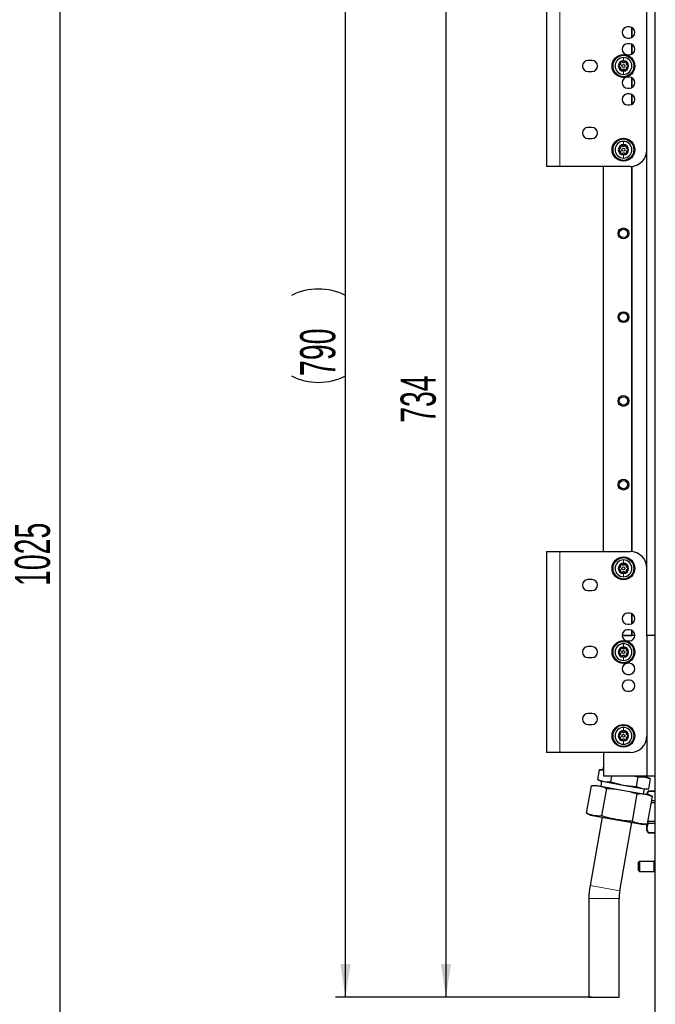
# Model space of a CAD drawing. Header units: millimetres. Extents: x 5 to 418, y 2 to 292.
# Tile 75 of 87: x 154 to 217, y 120 to 218. Entities that reach past the tile are written whole.
import ezdxf

# ---------------------------------------------------------------- set-up
doc = ezdxf.new("R2010")
doc.units = ezdxf.units.MM
doc.layers.add('SLD-0', color=7, linetype='Continuous')
doc.styles.add('SLDTEXTSTYLE0', font='TXT', dxfattribs={"width": 0.605})
doc.dimstyles.new('SLDDIMSTYLE0', dxfattribs={"dimtxt": 3.5, "dimasz": 3.302, "dimexe": 0, "dimexo": 0.0625, "dimgap": 0.875, "dimtad": 1, "dimdec": 0, "dimlfac": 6, "dimrnd": 1e-09, "dimzin": 12, "dimdsep": 46, "dimtxsty": 'SLDTEXTSTYLE0', "dimsah": 1, "dimcen": 0.09, "dimadec": 0, "dimazin": 3, "dimtfac": 1, "dimtofl": 0, "dimtmove": 0, "dimatfit": 3, "dimfxl": 1, "dimfrac": 2, "dimtolj": 1, "dimtzin": 12, "dimarcsym": 0})

# ---------------------------------------------------------------- blocks, each defined once
blk = doc.blocks.new('_D')
at = {"layer": 'SLD-0', "color": 7}
for p, q in [((147.348, 252.039), (159.015, 252.039)), ((158.015, 81.225), (158.015, 252.039)), ((131.17, 81.225), (159.015, 81.225))]:
    blk.add_line(p, q, dxfattribs=at)
for points in [[(158.015, 252.039), (157.507, 248.737), (158.523, 248.737)], [(158.015, 81.225), (158.523, 84.527), (157.507, 84.527)]]:
    blk.add_solid(points, dxfattribs=at)
at = {"layer": 'SLD-0', "color": 7, "insert": (153.503, 161.285), "char_height": 3.5, "attachment_point": 1, "rotation": 90, "style": 'SLDTEXTSTYLE0'}
blk.add_mtext('1025', dxfattribs=at)
blk = doc.blocks.new('_D_7')
at = {"layer": 'SLD-0', "color": 7}
for p, q in [((212.641, 242.705), (195.391, 242.705)), ((196.391, 242.705), (196.391, 120.355)), ((210.863, 120.355), (195.391, 120.355))]:
    blk.add_line(p, q, dxfattribs=at)
for points in [[(196.391, 242.705), (195.883, 239.403), (196.899, 239.403)], [(196.391, 120.355), (196.899, 123.657), (195.883, 123.657)]]:
    blk.add_solid(points, dxfattribs=at)
at = {"layer": 'SLD-0', "color": 7, "insert": (191.879, 177.52), "char_height": 3.5, "attachment_point": 1, "rotation": 90, "style": 'SLDTEXTSTYLE0'}
blk.add_mtext('734', dxfattribs=at)
blk = doc.blocks.new('_D_8')
at = {"layer": 'SLD-0', "color": 7}
for p, q in [((217.224, 252.039), (185.396, 252.039)), ((186.396, 120.355), (186.396, 252.039)), ((210.613, 120.355), (185.396, 120.355))]:
    blk.add_line(p, q, dxfattribs=at)
for centre, start, end in [((183.711, 184.836), 63.43495, 116.56505), ((183.711, 187.558), 243.43495, 296.56505)]:
    blk.add_arc(centre, 6.006, start, end, dxfattribs=at)
for points in [[(186.396, 252.039), (185.888, 248.737), (186.904, 248.737)], [(186.396, 120.355), (186.904, 123.657), (185.888, 123.657)]]:
    blk.add_solid(points, dxfattribs=at)
at = {"layer": 'SLD-0', "color": 7, "insert": (181.885, 182.187), "char_height": 3.5, "attachment_point": 1, "rotation": 90, "style": 'SLDTEXTSTYLE0'}
blk.add_mtext('790', dxfattribs=at)

msp = doc.modelspace()

# ---------------------------------------------------------------- linework, layer by layer
at = {"color": 7, "linetype": 'Continuous', "lineweight": 25}
for p, q in [((217.2238, 92.8721), (217.2238, 252.0387)), ((216.3905, 156.3721), (216.3905, 242.0387)), ((206.3905, 223.0387), (206.3905, 203.0387)), ((214.6405, 216.9221), (214.4738, 216.9221)), ((214.8938, 215.8839), (214.8938, 216.8602)), ((214.9238, 215.9007), (214.9238, 216.8435)), ((214.4738, 215.8221), (214.6405, 215.8221)), ((214.6405, 215.2554), (214.4738, 215.2554)), ((214.8938, 214.2172), (214.8938, 215.1936)), ((214.9238, 214.234), (214.9238, 215.1768)), ((214.4738, 214.1554), (214.6405, 214.1554)), ((210.9238, 213.5887), (210.5238, 213.5887)), ((210.5238, 212.4887), (210.9238, 212.4887)), ((214.6405, 211.9221), (214.4738, 211.9221)), ((214.8938, 210.8839), (214.8938, 211.8602)), ((214.9238, 210.9007), (214.9238, 211.8435)), ((214.4738, 210.8221), (214.6405, 210.8221)), ((214.6405, 210.2554), (214.4738, 210.2554)), ((214.8938, 209.2172), (214.8938, 210.1936)), ((214.9238, 209.234), (214.9238, 210.1768)), ((214.4738, 209.1554), (214.6405, 209.1554)), ((210.9238, 206.9221), (210.5238, 206.9221)), ((210.5238, 205.8221), (210.9238, 205.8221)), ((207.7238, 203.0387), (206.3905, 203.0387)), ((214.7238, 203.0387), (207.7238, 203.0387)), ((212.0572, 164.7054), (212.0572, 203.0387)), ((214.8938, 164.6967), (214.8938, 203.0474)), ((214.9238, 164.6934), (214.9238, 203.0508)), ((206.3905, 164.7054), (206.3905, 144.7054)), ((206.3905, 164.7054), (207.7238, 164.7054)), ((207.7238, 164.7054), (214.7238, 164.7054)), ((210.9238, 161.9221), (210.5238, 161.9221)), ((210.5238, 160.8221), (210.9238, 160.8221)), ((214.6405, 158.5887), (214.4738, 158.5887)), ((214.8938, 157.5506), (214.8938, 158.5269)), ((214.9238, 157.5673), (214.9238, 158.5101)), ((214.4738, 157.4887), (214.6405, 157.4887)), ((214.6405, 156.9221), (214.4738, 156.9221)), ((214.8938, 156.3721), (214.8938, 156.8602)), ((214.9238, 156.3721), (214.9238, 156.8435)), ((213.9238, 156.3721), (214.8938, 156.3721)), ((215.1905, 156.3721), (213.9238, 156.3721)), ((214.4738, 155.8221), (214.6405, 155.8221)), ((214.8938, 156.3721), (214.9238, 156.6221)), ((215.1905, 156.3721), (214.9238, 156.3721)), ((217.2238, 156.3721), (216.3905, 156.3721)), ((216.3905, 156.3721), (216.3905, 142.3721)), ((210.9238, 155.2554), (210.5238, 155.2554)), ((210.5238, 154.1554), (210.9238, 154.1554)), ((214.6405, 153.5887), (214.4738, 153.5887)), ((214.4738, 152.4887), (214.6405, 152.4887)), ((214.6405, 151.9221), (214.4738, 151.9221)), ((214.4738, 150.8221), (214.6405, 150.8221)), ((210.9238, 148.5887), (210.5238, 148.5887)), ((210.5238, 147.4887), (210.9238, 147.4887)), ((207.7238, 144.7054), (206.3905, 144.7054)), ((214.7238, 144.7054), (207.7238, 144.7054)), ((212.0572, 144.7054), (212.0572, 142.3721)), ((212.0572, 143.336), (211.9999, 143.0111)), ((211.6409, 142.9797), (211.4707, 142.0145)), ((211.9999, 143.0111), (211.6409, 142.9797)), ((211.9999, 143.0111), (212.0572, 143.001)), ((216.3905, 142.3721), (212.0572, 142.3721)), ((212.8528, 142.3721), (212.75, 141.7889)), ((215.204, 142.3721), (215.4788, 142.303)), ((215.4788, 142.303), (215.3086, 141.3378)), ((215.4788, 142.303), (216.1347, 142.2821)), ((215.6243, 142.3721), (216.1347, 142.2821)), ((216.1347, 142.2821), (216.4315, 142.2297)), ((217.2238, 142.3721), (216.3905, 142.3721)), ((216.4315, 142.2297), (216.4566, 142.3721)), ((216.7581, 142.0774), (216.4315, 142.2297)), ((210.3921, 138.6682), (210.8747, 141.4049)), ((211.3001, 141.4422), (210.8747, 141.4049)), ((211.3001, 141.4422), (211.652, 141.3801)), ((211.4707, 142.0145), (211.7973, 141.8622)), ((211.4707, 142.0145), (212.0942, 141.8099)), ((211.652, 141.3801), (213.9263, 140.9791)), ((211.8794, 141.8477), (211.7925, 141.3553)), ((211.7973, 141.8622), (212.0942, 141.8099)), ((211.9083, 138.4009), (212.3909, 141.1376)), ((212.0942, 141.8099), (212.75, 141.7889)), ((212.0942, 141.8099), (214.0131, 141.4715)), ((212.75, 141.7889), (214.0131, 141.4715)), ((214.0131, 141.4715), (215.3086, 141.3378)), ((214.0131, 141.4715), (215.9321, 141.1331)), ((215.3086, 141.3378), (215.9321, 141.1331)), ((215.9321, 141.1331), (216.5879, 141.1122)), ((215.9321, 141.1331), (216.2289, 141.0808)), ((216.2289, 141.0808), (216.5879, 141.1122)), ((216.5879, 141.1122), (216.7581, 142.0774)), ((213.9263, 140.9791), (216.2006, 140.5781)), ((214.9408, 137.8662), (215.4233, 140.6029)), ((216.06, 140.6029), (216.1469, 141.0953)), ((216.2006, 140.5781), (216.5524, 140.516)), ((216.5252, 140.8554), (216.3905, 140.6221)), ((216.3905, 140.5446), (216.3905, 140.6221)), ((216.457, 137.5988), (216.9395, 140.3355)), ((217.2238, 140.8554), (216.5252, 140.8554)), ((216.5252, 140.8534), (216.5252, 140.8554)), ((216.5252, 140.8534), (217.2238, 140.8534)), ((216.9395, 140.3355), (216.5524, 140.516)), ((216.835, 139.7427), (217.2238, 139.7427)), ((217.2238, 139.8995), (216.8626, 139.8995)), ((210.3921, 138.6682), (210.7792, 138.4877)), ((211.9281, 138.2851), (210.7271, 131.4736)), ((210.7792, 138.4877), (211.131, 138.4257)), ((211.131, 138.4257), (213.4054, 138.0247)), ((213.4054, 138.0247), (215.6797, 137.6236)), ((213.6815, 130.9526), (214.8826, 137.7642)), ((215.6797, 137.6236), (216.0315, 137.5616)), ((216.0315, 137.5616), (216.457, 137.5988)), ((216.3905, 137.201), (216.3905, 137.593)), ((216.3905, 136.9554), (216.3905, 137.201)), ((216.5124, 137.913), (216.5252, 137.8348)), ((217.2238, 137.8348), (216.5252, 137.8348)), ((216.5252, 137.678), (216.5252, 137.8348)), ((216.5252, 137.678), (217.2238, 137.678)), ((216.3905, 136.9554), (216.5252, 136.7221)), ((217.2238, 136.7241), (216.5252, 136.7241)), ((216.5252, 136.7221), (216.5252, 136.7241)), ((216.5252, 136.7221), (217.2238, 136.7221)), ((215.6405, 133.8721), (215.5572, 133.7887)), ((215.5572, 133.5596), (215.5572, 133.7887)), ((215.5572, 132.9554), (215.5572, 133.5596)), ((217.1072, 133.8721), (215.6405, 133.8721)), ((215.6405, 133.8721), (215.6405, 133.5971)), ((215.6405, 133.5971), (215.6405, 132.8721)), ((217.2098, 133.9358), (217.1072, 133.8851)), ((217.1072, 132.859), (217.1072, 133.8851)), ((217.2098, 132.8084), (217.2098, 133.9358)), ((217.2238, 133.8983), (217.2098, 133.8983)), ((215.5572, 132.9554), (215.6405, 132.8721)), ((215.6405, 132.8721), (217.1072, 132.8721)), ((217.1072, 132.859), (217.2098, 132.8084)), ((217.2098, 132.8459), (217.2238, 132.8459)), ((210.6131, 130.1712), (210.6131, 120.3554)), ((213.6131, 120.3554), (213.6131, 130.1712)), ((210.6131, 120.3554), (213.6131, 120.3554))]:
    msp.add_line(p, q, dxfattribs=at)
at = {"color": 7, "linetype": 'Continuous', "lineweight": 18}
for p, q in [((207.7238, 223.0387), (207.7238, 203.0387)), ((207.7238, 164.7054), (207.7238, 144.7054)), ((213.6815, 130.9526), (210.7271, 131.4736)), ((213.6131, 130.1712), (210.6131, 130.1712))]:
    msp.add_line(p, q, dxfattribs=at)
at = {"color": 7, "linetype": 'Continuous', "lineweight": 25}
for centre, radius in [((214.0572, 213.0387), 1.1333), ((214.0572, 213.0387), 0.1491), ((214.0572, 204.7054), 1.1333), ((214.0572, 204.7054), 0.1491), ((214.0572, 196.3721), 0.5417), ((214.0572, 196.3721), 0.4167), ((214.0572, 188.0387), 0.5417), ((214.0572, 188.0387), 0.4167), ((214.0572, 179.7054), 0.5417), ((214.0572, 179.7054), 0.4167), ((214.0572, 171.3721), 0.5417), ((214.0572, 171.3721), 0.4167), ((214.0572, 163.0387), 1.1333), ((214.0572, 163.0387), 0.1491), ((214.0572, 154.7054), 1.1333), ((214.0572, 154.7054), 0.1491), ((214.0572, 146.3721), 1.1333), ((214.0572, 146.3721), 0.1491)]:
    msp.add_circle(centre, radius, dxfattribs=at)
at = {"color": 7, "linetype": 'Continuous', "lineweight": 18}
for centre in [(214.0572, 213.0387), (214.0572, 204.7054), (214.0572, 163.0387), (214.0572, 154.7054), (214.0572, 146.3721)]:
    msp.add_circle(centre, 1.0333, dxfattribs=at)
at = {"color": 7, "linetype": 'Continuous', "lineweight": 25}
for centre, radius, start, end in [((214.4738, 216.3721), 0.55, 90, 270), ((214.6405, 216.3721), 0.55, 270, 90), ((214.4738, 214.7054), 0.55, 90, 270), ((214.6405, 214.7054), 0.55, 270, 90), ((214.0572, 213.0387), 0.8333, 90, 270), ((214.0572, 213.0387), 0.8333, 270, 90), ((210.5238, 213.0387), 0.55, 90, 270), ((210.9238, 213.0387), 0.55, 270, 90), ((214.0572, 213.0387), 0.5133, 90, 270), ((214.0572, 213.0387), 0.4667, 120, 180), ((214.0572, 213.0387), 0.4667, 180, 240), ((214.0572, 213.0387), 0.4667, 60, 120), ((214.0572, 213.0387), 0.5133, 270, 90), ((214.0572, 213.0387), 0.4667, 360, 60), ((214.0572, 213.0387), 0.4667, 300, 360), ((214.0572, 213.0387), 0.4667, 240, 300), ((214.4738, 211.3721), 0.55, 90, 270), ((214.6405, 211.3721), 0.55, 270, 90), ((214.4738, 209.7054), 0.55, 90, 270), ((214.6405, 209.7054), 0.55, 270, 90), ((210.5238, 206.3721), 0.55, 90, 270), ((210.9238, 206.3721), 0.55, 270, 90), ((214.0572, 204.7054), 0.8333, 90, 270), ((214.0572, 204.7054), 0.5133, 90, 270), ((214.0572, 204.7054), 0.4667, 120, 180), ((214.0572, 204.7054), 0.4667, 60, 120), ((214.0572, 204.7054), 0.8333, 270, 90), ((214.0572, 204.7054), 0.5133, 270, 90), ((214.0572, 204.7054), 0.4667, 360, 60), ((214.0572, 204.7054), 0.4667, 180, 240), ((214.0572, 204.7054), 0.4667, 240, 300), ((214.0572, 204.7054), 0.4667, 300, 360), ((214.7238, 204.7054), 1.6667, 270, 0), ((214.7238, 163.0387), 1.6667, 360, 90), ((214.0572, 163.0387), 0.8333, 90, 270), ((214.0572, 163.0387), 0.8333, 270, 90), ((214.0572, 163.0387), 0.5133, 90, 270), ((214.0572, 163.0387), 0.4667, 120, 180), ((214.0572, 163.0387), 0.4667, 180, 240), ((214.0572, 163.0387), 0.4667, 60, 120), ((214.0572, 163.0387), 0.5133, 270, 90), ((214.0572, 163.0387), 0.4667, 360, 60), ((214.0572, 163.0387), 0.4667, 300, 360), ((210.5238, 161.3721), 0.55, 90, 270), ((210.9238, 161.3721), 0.55, 270, 90), ((214.0572, 163.0387), 0.4667, 240, 300), ((214.4738, 158.0387), 0.55, 90, 270), ((214.6405, 158.0387), 0.55, 270, 90), ((214.4738, 156.3721), 0.55, 90, 270), ((214.6405, 156.3721), 0.55, 270, 90), ((210.5238, 154.7054), 0.55, 90, 270), ((210.9238, 154.7054), 0.55, 270, 90), ((214.0572, 154.7054), 0.8333, 90, 270), ((214.0572, 154.7054), 0.5133, 90, 270), ((214.0572, 154.7054), 0.4667, 120, 180), ((214.0572, 154.7054), 0.4667, 60, 120), ((214.0572, 154.7054), 0.8333, 270, 90), ((214.0572, 154.7054), 0.5133, 270, 90), ((214.0572, 154.7054), 0.4667, 360, 60), ((214.0572, 154.7054), 0.4667, 180, 240), ((214.0572, 154.7054), 0.4667, 240, 300), ((214.0572, 154.7054), 0.4667, 300, 360), ((214.4738, 153.0387), 0.55, 90, 270), ((214.6405, 153.0387), 0.55, 270, 90), ((214.4738, 151.3721), 0.55, 90, 270), ((214.6405, 151.3721), 0.55, 270, 90), ((210.5238, 148.0387), 0.55, 90, 270), ((210.9238, 148.0387), 0.55, 270, 90), ((214.0572, 146.3721), 0.8333, 90, 270), ((214.0572, 146.3721), 0.8333, 270, 90), ((214.0572, 146.3721), 0.5133, 90, 270), ((214.0572, 146.3721), 0.4667, 120, 180), ((214.0572, 146.3721), 0.4667, 180, 240), ((214.0572, 146.3721), 0.4667, 60, 120), ((214.0572, 146.3721), 0.5133, 270, 90), ((214.0572, 146.3721), 0.4667, 360, 60), ((214.0572, 146.3721), 0.4667, 300, 360), ((214.7238, 146.3721), 1.6667, 270, 360), ((214.0572, 146.3721), 0.4667, 240, 300), ((218.1131, 130.1712), 7.5, 170, 180), ((218.1131, 130.1712), 4.5, 170, 180)]:
    msp.add_arc(centre, radius, start, end, dxfattribs=at)
at = {"color": 7, "linetype": 'Continuous', "lineweight": 18}
for points in [[(214.0572, 213.8721), (214.0572, 213.829), (214.0572, 213.7428), (214.0572, 213.6157), (214.0572, 213.5521)], [(214.0572, 212.2054), (214.0572, 212.2485), (214.0572, 212.3346), (214.0572, 212.4618), (214.0572, 212.5254)], [(214.0572, 205.5387), (214.0572, 205.4957), (214.0572, 205.4095), (214.0572, 205.2823), (214.0572, 205.2187)], [(214.0572, 203.8721), (214.0572, 203.9151), (214.0572, 204.0013), (214.0572, 204.1285), (214.0572, 204.1921)], [(214.0572, 163.8721), (214.0572, 163.829), (214.0572, 163.7428), (214.0572, 163.6157), (214.0572, 163.5521)], [(214.0572, 162.2054), (214.0572, 162.2485), (214.0572, 162.3346), (214.0572, 162.4618), (214.0572, 162.5254)], [(214.0572, 155.5387), (214.0572, 155.4957), (214.0572, 155.4095), (214.0572, 155.2823), (214.0572, 155.2187)], [(214.0572, 153.8721), (214.0572, 153.9151), (214.0572, 154.0013), (214.0572, 154.1285), (214.0572, 154.1921)], [(214.0572, 147.2054), (214.0572, 147.1623), (214.0572, 147.0762), (214.0572, 146.949), (214.0572, 146.8854)], [(214.0572, 145.5387), (214.0572, 145.5818), (214.0572, 145.668), (214.0572, 145.7951), (214.0572, 145.8587)]]:
    msp.add_open_spline(points, degree=3, dxfattribs=at)
at = {"color": 7, "linetype": 'Continuous', "lineweight": 25}
for points, knots in [([(213.6623, 213.1295), (213.653, 213.1264), (213.6343, 213.1202), (213.6109, 213.0995), (213.5939, 213.0716), (213.5916, 213.0497), (213.5905, 213.0387)], [0, 0, 0, 0, 0.24985308, 0.49990135, 0.75011449, 1, 1, 1, 1]), ([(213.5905, 213.0387), (213.5916, 213.0278), (213.5939, 213.0059), (213.6109, 212.978), (213.6343, 212.9573), (213.6529, 212.951), (213.6623, 212.9479)], [0, 0, 0, 0, 0.2499898, 0.4996108, 0.7491272, 1, 1, 1, 1]), ([(213.6623, 213.1295), (213.6823, 213.1365), (213.7124, 213.147), (213.7461, 213.1777), (213.7671, 213.2059), (213.7811, 213.2382), (213.791, 213.283), (213.7851, 213.3144), (213.7811, 213.3353)], [0, 0, 0, 0, 0.2492203, 0.374358, 0.498948, 0.6240206, 0.749768, 1, 1, 1, 1]), ([(213.7811, 212.7422), (213.785, 212.763), (213.791, 212.7943), (213.7813, 212.8389), (213.7674, 212.8711), (213.7464, 212.8994), (213.7126, 212.9304), (213.6824, 212.9409), (213.6623, 212.9479)], [0, 0, 0, 0, 0.2492191, 0.3743567, 0.4989469, 0.6240198, 0.7497675, 1, 1, 1, 1]), ([(213.8238, 213.4429), (213.8149, 213.4364), (213.7971, 213.4235), (213.7815, 213.3949), (213.7752, 213.3643), (213.7791, 213.345), (213.7811, 213.3353)], [0, 0, 0, 0, 0.249858, 0.4994668, 0.7490113, 1, 1, 1, 1]), ([(213.7811, 212.7422), (213.7791, 212.7326), (213.7752, 212.7133), (213.7814, 212.6826), (213.7971, 212.6539), (213.8149, 212.641), (213.8238, 212.6346)], [0, 0, 0, 0, 0.249816, 0.4999076, 0.7501199, 1, 1, 1, 1]), ([(213.9384, 213.4261), (213.931, 213.4326), (213.9163, 213.4457), (213.8866, 213.4556), (213.854, 213.4564), (213.8339, 213.4474), (213.8238, 213.4429)], [0, 0, 0, 0, 0.249806, 0.5000545, 0.7503094, 1, 1, 1, 1]), ([(213.8238, 212.6346), (213.8339, 212.6301), (213.854, 212.6211), (213.8866, 212.6219), (213.9163, 212.6318), (213.931, 212.6448), (213.9384, 212.6514)], [0, 0, 0, 0, 0.250032, 0.4996317, 0.7492275, 1, 1, 1, 1]), ([(213.9384, 213.4261), (213.9544, 213.4123), (213.9785, 213.3915), (214.022, 213.3776), (214.0569, 213.3735), (214.0919, 213.3775), (214.1356, 213.3913), (214.1598, 213.4122), (214.176, 213.4261)], [0, 0, 0, 0, 0.2491937, 0.3743301, 0.4989253, 0.6240038, 0.7497569, 1, 1, 1, 1]), ([(214.176, 212.6514), (214.1599, 212.6652), (214.1358, 212.686), (214.0923, 212.6998), (214.0574, 212.7039), (214.0225, 212.6999), (213.9787, 212.6861), (213.9545, 212.6653), (213.9384, 212.6514)], [0, 0, 0, 0, 0.2491937, 0.3743301, 0.4989253, 0.6240038, 0.7497569, 1, 1, 1, 1]), ([(214.2905, 213.4429), (214.2805, 213.4474), (214.2604, 213.4564), (214.2277, 213.4556), (214.1981, 213.4457), (214.1833, 213.4326), (214.176, 213.4261)], [0, 0, 0, 0, 0.250032, 0.4996317, 0.7492275, 1, 1, 1, 1]), ([(214.176, 212.6514), (214.1833, 212.6448), (214.198, 212.6318), (214.2277, 212.6219), (214.2604, 212.6211), (214.2805, 212.6301), (214.2905, 212.6346)], [0, 0, 0, 0, 0.24980599, 0.50005449, 0.75030941, 1, 1, 1, 1]), ([(214.3333, 213.3353), (214.3352, 213.3449), (214.3392, 213.3642), (214.3329, 213.3948), (214.3172, 213.4235), (214.2994, 213.4364), (214.2905, 213.4429)], [0, 0, 0, 0, 0.249816, 0.4999076, 0.7501199, 1, 1, 1, 1]), ([(214.2905, 212.6346), (214.2994, 212.641), (214.3172, 212.6539), (214.3329, 212.6826), (214.3392, 212.7132), (214.3352, 212.7325), (214.3333, 212.7422)], [0, 0, 0, 0, 0.249858, 0.4994668, 0.7490113, 1, 1, 1, 1]), ([(214.3333, 213.3353), (214.3293, 213.3145), (214.3233, 213.2832), (214.3331, 213.2386), (214.347, 213.2064), (214.3679, 213.1781), (214.4018, 213.1471), (214.4319, 213.1366), (214.452, 213.1295)], [0, 0, 0, 0, 0.24921908, 0.37435669, 0.49894691, 0.62401981, 0.74976746, 1, 1, 1, 1]), ([(214.452, 212.9479), (214.432, 212.9409), (214.402, 212.9305), (214.3682, 212.8997), (214.3472, 212.8716), (214.3332, 212.8393), (214.3233, 212.7945), (214.3293, 212.7631), (214.3333, 212.7422)], [0, 0, 0, 0, 0.2492203, 0.374358, 0.498948, 0.6240206, 0.749768, 1, 1, 1, 1]), ([(214.5238, 213.0387), (214.5227, 213.0497), (214.5204, 213.0715), (214.5035, 213.0994), (214.4801, 213.1202), (214.4614, 213.1264), (214.452, 213.1295)], [0, 0, 0, 0, 0.2499898, 0.4996108, 0.7491272, 1, 1, 1, 1]), ([(214.452, 212.9479), (214.4614, 212.951), (214.48, 212.9572), (214.5034, 212.978), (214.5204, 213.0059), (214.5227, 213.0278), (214.5238, 213.0387)], [0, 0, 0, 0, 0.24985308, 0.49990135, 0.75011449, 1, 1, 1, 1]), ([(213.6623, 204.7962), (213.6823, 204.8032), (213.7124, 204.8137), (213.7461, 204.8444), (213.7671, 204.8726), (213.7811, 204.9048), (213.791, 204.9496), (213.7851, 204.9811), (213.7811, 205.002)], [0, 0, 0, 0, 0.2492203, 0.374358, 0.498948, 0.6240206, 0.749768, 1, 1, 1, 1]), ([(213.8238, 205.1095), (213.8149, 205.1031), (213.7971, 205.0902), (213.7815, 205.0616), (213.7752, 205.0309), (213.7791, 205.0116), (213.7811, 205.002)], [0, 0, 0, 0, 0.249858, 0.4994668, 0.7490113, 1, 1, 1, 1]), ([(213.9384, 205.0928), (213.931, 205.0993), (213.9163, 205.1123), (213.8866, 205.1223), (213.854, 205.123), (213.8339, 205.114), (213.8238, 205.1095)], [0, 0, 0, 0, 0.24980599, 0.50005449, 0.75030941, 1, 1, 1, 1]), ([(213.9384, 205.0928), (213.9544, 205.0789), (213.9785, 205.0581), (214.022, 205.0443), (214.0569, 205.0402), (214.0919, 205.0442), (214.1356, 205.058), (214.1598, 205.0789), (214.176, 205.0928)], [0, 0, 0, 0, 0.24919366, 0.3743301, 0.49892526, 0.62400376, 0.74975694, 1, 1, 1, 1]), ([(214.2905, 205.1095), (214.2805, 205.114), (214.2604, 205.123), (214.2277, 205.1223), (214.1981, 205.1124), (214.1833, 205.0993), (214.176, 205.0928)], [0, 0, 0, 0, 0.250032, 0.4996317, 0.7492275, 1, 1, 1, 1]), ([(214.3333, 205.002), (214.3352, 205.0116), (214.3392, 205.0308), (214.3329, 205.0615), (214.3172, 205.0902), (214.2994, 205.1031), (214.2905, 205.1095)], [0, 0, 0, 0, 0.249816, 0.4999076, 0.7501199, 1, 1, 1, 1]), ([(214.3333, 205.002), (214.3293, 204.9811), (214.3233, 204.9499), (214.3331, 204.9053), (214.347, 204.873), (214.3679, 204.8448), (214.4018, 204.8138), (214.4319, 204.8032), (214.452, 204.7962)], [0, 0, 0, 0, 0.24921908, 0.37435669, 0.49894691, 0.62401981, 0.74976746, 1, 1, 1, 1]), ([(213.6623, 204.7962), (213.653, 204.7931), (213.6343, 204.7869), (213.6109, 204.7662), (213.5939, 204.7382), (213.5916, 204.7163), (213.5905, 204.7054)], [0, 0, 0, 0, 0.24985308, 0.49990135, 0.75011449, 1, 1, 1, 1]), ([(213.5905, 204.7054), (213.5916, 204.6945), (213.5939, 204.6726), (213.6109, 204.6447), (213.6343, 204.6239), (213.6529, 204.6177), (213.6623, 204.6146)], [0, 0, 0, 0, 0.2499898, 0.4996108, 0.7491272, 1, 1, 1, 1]), ([(213.7811, 204.4088), (213.785, 204.4297), (213.791, 204.4609), (213.7813, 204.5055), (213.7674, 204.5378), (213.7464, 204.566), (213.7126, 204.597), (213.6824, 204.6076), (213.6623, 204.6146)], [0, 0, 0, 0, 0.2492191, 0.3743567, 0.4989469, 0.6240198, 0.7497675, 1, 1, 1, 1]), ([(213.7811, 204.4088), (213.7791, 204.3992), (213.7752, 204.38), (213.7814, 204.3493), (213.7971, 204.3206), (213.8149, 204.3077), (213.8238, 204.3013)], [0, 0, 0, 0, 0.249816, 0.4999076, 0.7501199, 1, 1, 1, 1]), ([(213.8238, 204.3013), (213.8339, 204.2968), (213.854, 204.2878), (213.8866, 204.2885), (213.9163, 204.2984), (213.931, 204.3115), (213.9384, 204.318)], [0, 0, 0, 0, 0.250032, 0.4996317, 0.7492275, 1, 1, 1, 1]), ([(214.176, 204.318), (214.1599, 204.3319), (214.1358, 204.3527), (214.0923, 204.3665), (214.0574, 204.3706), (214.0225, 204.3666), (213.9787, 204.3528), (213.9545, 204.3319), (213.9384, 204.318)], [0, 0, 0, 0, 0.2491937, 0.3743301, 0.4989253, 0.6240038, 0.7497569, 1, 1, 1, 1]), ([(214.176, 204.318), (214.1833, 204.3115), (214.198, 204.2985), (214.2277, 204.2885), (214.2604, 204.2878), (214.2805, 204.2968), (214.2905, 204.3013)], [0, 0, 0, 0, 0.24980599, 0.50005449, 0.75030941, 1, 1, 1, 1]), ([(214.2905, 204.3013), (214.2994, 204.3077), (214.3172, 204.3206), (214.3329, 204.3492), (214.3392, 204.3799), (214.3352, 204.3992), (214.3333, 204.4088)], [0, 0, 0, 0, 0.249858, 0.4994668, 0.7490113, 1, 1, 1, 1]), ([(214.452, 204.6146), (214.432, 204.6076), (214.402, 204.5971), (214.3682, 204.5664), (214.3472, 204.5382), (214.3332, 204.506), (214.3233, 204.4612), (214.3293, 204.4297), (214.3333, 204.4088)], [0, 0, 0, 0, 0.2492203, 0.374358, 0.498948, 0.6240206, 0.749768, 1, 1, 1, 1]), ([(214.5238, 204.7054), (214.5227, 204.7163), (214.5204, 204.7382), (214.5035, 204.7661), (214.4801, 204.7869), (214.4614, 204.7931), (214.452, 204.7962)], [0, 0, 0, 0, 0.2499898, 0.4996108, 0.7491272, 1, 1, 1, 1]), ([(214.452, 204.6146), (214.4614, 204.6177), (214.48, 204.6239), (214.5034, 204.6446), (214.5204, 204.6726), (214.5227, 204.6945), (214.5238, 204.7054)], [0, 0, 0, 0, 0.24985308, 0.49990135, 0.75011449, 1, 1, 1, 1]), ([(213.6623, 163.1295), (213.653, 163.1264), (213.6343, 163.1202), (213.6109, 163.0995), (213.5939, 163.0716), (213.5916, 163.0497), (213.5905, 163.0387)], [0, 0, 0, 0, 0.2498531, 0.4999013, 0.7501145, 1, 1, 1, 1]), ([(213.5905, 163.0387), (213.5916, 163.0278), (213.5939, 163.0059), (213.6109, 162.978), (213.6343, 162.9573), (213.6529, 162.951), (213.6623, 162.9479)], [0, 0, 0, 0, 0.24998976, 0.49961083, 0.7491272, 1, 1, 1, 1]), ([(213.6623, 163.1295), (213.6823, 163.1365), (213.7124, 163.147), (213.7461, 163.1777), (213.7671, 163.2059), (213.7811, 163.2382), (213.791, 163.283), (213.7851, 163.3144), (213.7811, 163.3353)], [0, 0, 0, 0, 0.2492203, 0.374358, 0.498948, 0.6240206, 0.749768, 1, 1, 1, 1]), ([(213.7811, 162.7422), (213.785, 162.763), (213.791, 162.7943), (213.7813, 162.8389), (213.7674, 162.8711), (213.7464, 162.8994), (213.7126, 162.9304), (213.6824, 162.9409), (213.6623, 162.9479)], [0, 0, 0, 0, 0.2492191, 0.3743567, 0.4989469, 0.6240198, 0.7497675, 1, 1, 1, 1]), ([(213.8238, 163.4429), (213.8149, 163.4364), (213.7971, 163.4235), (213.7815, 163.3949), (213.7752, 163.3643), (213.7791, 163.345), (213.7811, 163.3353)], [0, 0, 0, 0, 0.249858, 0.4994668, 0.7490113, 1, 1, 1, 1]), ([(213.7811, 162.7422), (213.7791, 162.7326), (213.7752, 162.7133), (213.7814, 162.6826), (213.7971, 162.6539), (213.8149, 162.641), (213.8238, 162.6346)], [0, 0, 0, 0, 0.249816, 0.4999076, 0.7501199, 1, 1, 1, 1]), ([(213.9384, 163.4261), (213.931, 163.4326), (213.9163, 163.4457), (213.8866, 163.4556), (213.854, 163.4564), (213.8339, 163.4474), (213.8238, 163.4429)], [0, 0, 0, 0, 0.249806, 0.5000545, 0.7503094, 1, 1, 1, 1]), ([(213.9384, 163.4261), (213.9544, 163.4123), (213.9785, 163.3915), (214.022, 163.3776), (214.0569, 163.3735), (214.0919, 163.3775), (214.1356, 163.3913), (214.1598, 163.4122), (214.176, 163.4261)], [0, 0, 0, 0, 0.2491937, 0.3743301, 0.4989253, 0.6240038, 0.7497569, 1, 1, 1, 1]), ([(214.176, 162.6514), (214.1599, 162.6652), (214.1358, 162.686), (214.0923, 162.6998), (214.0574, 162.7039), (214.0225, 162.6999), (213.9787, 162.6861), (213.9545, 162.6653), (213.9384, 162.6514)], [0, 0, 0, 0, 0.2491937, 0.3743301, 0.4989253, 0.6240038, 0.7497569, 1, 1, 1, 1]), ([(214.2905, 163.4429), (214.2805, 163.4474), (214.2604, 163.4564), (214.2277, 163.4556), (214.1981, 163.4457), (214.1833, 163.4326), (214.176, 163.4261)], [0, 0, 0, 0, 0.250032, 0.4996317, 0.7492275, 1, 1, 1, 1]), ([(214.3333, 163.3353), (214.3352, 163.3449), (214.3392, 163.3642), (214.3329, 163.3948), (214.3172, 163.4235), (214.2994, 163.4364), (214.2905, 163.4429)], [0, 0, 0, 0, 0.249816, 0.4999076, 0.7501199, 1, 1, 1, 1]), ([(214.2905, 162.6346), (214.2994, 162.641), (214.3172, 162.6539), (214.3329, 162.6826), (214.3392, 162.7132), (214.3352, 162.7325), (214.3333, 162.7422)], [0, 0, 0, 0, 0.249858, 0.4994668, 0.7490113, 1, 1, 1, 1]), ([(214.3333, 163.3353), (214.3293, 163.3145), (214.3233, 163.2832), (214.3331, 163.2386), (214.347, 163.2064), (214.3679, 163.1781), (214.4018, 163.1471), (214.4319, 163.1366), (214.452, 163.1295)], [0, 0, 0, 0, 0.2492191, 0.3743567, 0.4989469, 0.6240198, 0.7497675, 1, 1, 1, 1]), ([(214.452, 162.9479), (214.432, 162.9409), (214.402, 162.9305), (214.3682, 162.8997), (214.3472, 162.8716), (214.3332, 162.8393), (214.3233, 162.7945), (214.3293, 162.7631), (214.3333, 162.7422)], [0, 0, 0, 0, 0.2492203, 0.374358, 0.498948, 0.6240206, 0.749768, 1, 1, 1, 1]), ([(214.5238, 163.0387), (214.5227, 163.0497), (214.5204, 163.0715), (214.5035, 163.0994), (214.4801, 163.1202), (214.4614, 163.1264), (214.452, 163.1295)], [0, 0, 0, 0, 0.2499898, 0.4996108, 0.7491272, 1, 1, 1, 1]), ([(214.452, 162.9479), (214.4614, 162.951), (214.48, 162.9572), (214.5034, 162.978), (214.5204, 163.0059), (214.5227, 163.0278), (214.5238, 163.0387)], [0, 0, 0, 0, 0.24985308, 0.49990135, 0.75011449, 1, 1, 1, 1]), ([(213.8238, 162.6346), (213.8339, 162.6301), (213.854, 162.6211), (213.8866, 162.6219), (213.9163, 162.6318), (213.931, 162.6448), (213.9384, 162.6514)], [0, 0, 0, 0, 0.25003202, 0.49963172, 0.74922753, 1, 1, 1, 1]), ([(214.176, 162.6514), (214.1833, 162.6448), (214.198, 162.6318), (214.2277, 162.6219), (214.2604, 162.6211), (214.2805, 162.6301), (214.2905, 162.6346)], [0, 0, 0, 0, 0.24980599, 0.50005449, 0.75030941, 1, 1, 1, 1]), ([(213.6623, 154.7962), (213.6823, 154.8032), (213.7124, 154.8137), (213.7461, 154.8444), (213.7671, 154.8726), (213.7811, 154.9048), (213.791, 154.9496), (213.7851, 154.9811), (213.7811, 155.002)], [0, 0, 0, 0, 0.2492203, 0.374358, 0.498948, 0.6240206, 0.749768, 1, 1, 1, 1]), ([(213.8238, 155.1095), (213.8149, 155.1031), (213.7971, 155.0902), (213.7815, 155.0616), (213.7752, 155.0309), (213.7791, 155.0116), (213.7811, 155.002)], [0, 0, 0, 0, 0.249858, 0.4994668, 0.7490113, 1, 1, 1, 1]), ([(213.9384, 155.0928), (213.931, 155.0993), (213.9163, 155.1123), (213.8866, 155.1223), (213.854, 155.123), (213.8339, 155.114), (213.8238, 155.1095)], [0, 0, 0, 0, 0.249806, 0.5000545, 0.7503094, 1, 1, 1, 1]), ([(213.9384, 155.0928), (213.9544, 155.0789), (213.9785, 155.0581), (214.022, 155.0443), (214.0569, 155.0402), (214.0919, 155.0442), (214.1356, 155.058), (214.1598, 155.0789), (214.176, 155.0928)], [0, 0, 0, 0, 0.2491937, 0.3743301, 0.4989253, 0.6240038, 0.7497569, 1, 1, 1, 1]), ([(214.2905, 155.1095), (214.2805, 155.114), (214.2604, 155.123), (214.2277, 155.1223), (214.1981, 155.1124), (214.1833, 155.0993), (214.176, 155.0928)], [0, 0, 0, 0, 0.250032, 0.4996317, 0.7492275, 1, 1, 1, 1]), ([(214.3333, 155.002), (214.3352, 155.0116), (214.3392, 155.0308), (214.3329, 155.0615), (214.3172, 155.0902), (214.2994, 155.1031), (214.2905, 155.1095)], [0, 0, 0, 0, 0.249816, 0.4999076, 0.7501199, 1, 1, 1, 1]), ([(214.3333, 155.002), (214.3293, 154.9811), (214.3233, 154.9499), (214.3331, 154.9053), (214.347, 154.873), (214.3679, 154.8448), (214.4018, 154.8138), (214.4319, 154.8032), (214.452, 154.7962)], [0, 0, 0, 0, 0.2492191, 0.3743567, 0.4989469, 0.6240198, 0.7497675, 1, 1, 1, 1]), ([(213.6623, 154.7962), (213.653, 154.7931), (213.6343, 154.7869), (213.6109, 154.7662), (213.5939, 154.7382), (213.5916, 154.7163), (213.5905, 154.7054)], [0, 0, 0, 0, 0.2498531, 0.4999013, 0.7501145, 1, 1, 1, 1]), ([(213.5905, 154.7054), (213.5916, 154.6945), (213.5939, 154.6726), (213.6109, 154.6447), (213.6343, 154.6239), (213.6529, 154.6177), (213.6623, 154.6146)], [0, 0, 0, 0, 0.2499898, 0.4996108, 0.7491272, 1, 1, 1, 1]), ([(213.7811, 154.4088), (213.785, 154.4297), (213.791, 154.4609), (213.7813, 154.5055), (213.7674, 154.5378), (213.7464, 154.566), (213.7126, 154.597), (213.6824, 154.6076), (213.6623, 154.6146)], [0, 0, 0, 0, 0.2492191, 0.3743567, 0.4989469, 0.6240198, 0.7497675, 1, 1, 1, 1]), ([(213.7811, 154.4088), (213.7791, 154.3992), (213.7752, 154.38), (213.7814, 154.3493), (213.7971, 154.3206), (213.8149, 154.3077), (213.8238, 154.3013)], [0, 0, 0, 0, 0.249816, 0.49990758, 0.75011993, 1, 1, 1, 1]), ([(213.8238, 154.3013), (213.8339, 154.2968), (213.854, 154.2878), (213.8866, 154.2885), (213.9163, 154.2984), (213.931, 154.3115), (213.9384, 154.318)], [0, 0, 0, 0, 0.25003202, 0.49963172, 0.74922753, 1, 1, 1, 1]), ([(214.176, 154.318), (214.1599, 154.3319), (214.1358, 154.3527), (214.0923, 154.3665), (214.0574, 154.3706), (214.0225, 154.3666), (213.9787, 154.3528), (213.9545, 154.3319), (213.9384, 154.318)], [0, 0, 0, 0, 0.2491937, 0.3743301, 0.4989253, 0.6240038, 0.7497569, 1, 1, 1, 1]), ([(214.176, 154.318), (214.1833, 154.3115), (214.198, 154.2985), (214.2277, 154.2885), (214.2604, 154.2878), (214.2805, 154.2968), (214.2905, 154.3013)], [0, 0, 0, 0, 0.24980599, 0.50005449, 0.75030941, 1, 1, 1, 1]), ([(214.2905, 154.3013), (214.2994, 154.3077), (214.3172, 154.3206), (214.3329, 154.3492), (214.3392, 154.3799), (214.3352, 154.3992), (214.3333, 154.4088)], [0, 0, 0, 0, 0.249858, 0.4994668, 0.7490113, 1, 1, 1, 1]), ([(214.452, 154.6146), (214.432, 154.6076), (214.402, 154.5971), (214.3682, 154.5664), (214.3472, 154.5382), (214.3332, 154.506), (214.3233, 154.4612), (214.3293, 154.4297), (214.3333, 154.4088)], [0, 0, 0, 0, 0.2492203, 0.374358, 0.498948, 0.6240206, 0.749768, 1, 1, 1, 1]), ([(214.5238, 154.7054), (214.5227, 154.7163), (214.5204, 154.7382), (214.5035, 154.7661), (214.4801, 154.7869), (214.4614, 154.7931), (214.452, 154.7962)], [0, 0, 0, 0, 0.2499898, 0.4996108, 0.7491272, 1, 1, 1, 1]), ([(214.452, 154.6146), (214.4614, 154.6177), (214.48, 154.6239), (214.5034, 154.6446), (214.5204, 154.6726), (214.5227, 154.6945), (214.5238, 154.7054)], [0, 0, 0, 0, 0.2498531, 0.4999013, 0.7501145, 1, 1, 1, 1]), ([(213.6623, 146.4629), (213.653, 146.4598), (213.6343, 146.4536), (213.6109, 146.4328), (213.5939, 146.4049), (213.5916, 146.383), (213.5905, 146.3721)], [0, 0, 0, 0, 0.2498531, 0.4999013, 0.7501145, 1, 1, 1, 1]), ([(213.5905, 146.3721), (213.5916, 146.3611), (213.5939, 146.3393), (213.6109, 146.3114), (213.6343, 146.2906), (213.6529, 146.2844), (213.6623, 146.2813)], [0, 0, 0, 0, 0.2499898, 0.4996108, 0.7491272, 1, 1, 1, 1]), ([(213.6623, 146.4629), (213.6823, 146.4699), (213.7124, 146.4803), (213.7461, 146.5111), (213.7671, 146.5392), (213.7811, 146.5715), (213.791, 146.6163), (213.7851, 146.6477), (213.7811, 146.6686)], [0, 0, 0, 0, 0.24922033, 0.37435801, 0.49894799, 0.62402062, 0.74976801, 1, 1, 1, 1]), ([(213.7811, 146.0755), (213.785, 146.0963), (213.791, 146.1276), (213.7813, 146.1722), (213.7674, 146.2044), (213.7464, 146.2327), (213.7126, 146.2637), (213.6824, 146.2742), (213.6623, 146.2813)], [0, 0, 0, 0, 0.2492191, 0.3743567, 0.4989469, 0.6240198, 0.7497675, 1, 1, 1, 1]), ([(213.8238, 146.7762), (213.8149, 146.7698), (213.7971, 146.7569), (213.7815, 146.7282), (213.7752, 146.6976), (213.7791, 146.6783), (213.7811, 146.6686)], [0, 0, 0, 0, 0.249858, 0.4994668, 0.7490113, 1, 1, 1, 1]), ([(213.7811, 146.0755), (213.7791, 146.0659), (213.7752, 146.0466), (213.7814, 146.016), (213.7971, 145.9873), (213.8149, 145.9744), (213.8238, 145.9679)], [0, 0, 0, 0, 0.249816, 0.4999076, 0.7501199, 1, 1, 1, 1]), ([(213.9384, 146.7594), (213.931, 146.766), (213.9163, 146.779), (213.8866, 146.7889), (213.854, 146.7897), (213.8339, 146.7807), (213.8238, 146.7762)], [0, 0, 0, 0, 0.24980599, 0.50005449, 0.75030941, 1, 1, 1, 1]), ([(213.9384, 146.7594), (213.9544, 146.7456), (213.9785, 146.7248), (214.022, 146.711), (214.0569, 146.7069), (214.0919, 146.7109), (214.1356, 146.7247), (214.1598, 146.7455), (214.176, 146.7594)], [0, 0, 0, 0, 0.2491937, 0.3743301, 0.4989253, 0.6240038, 0.7497569, 1, 1, 1, 1]), ([(214.176, 145.9847), (214.1599, 145.9985), (214.1358, 146.0193), (214.0923, 146.0332), (214.0574, 146.0373), (214.0225, 146.0333), (213.9787, 146.0195), (213.9545, 145.9986), (213.9384, 145.9847)], [0, 0, 0, 0, 0.2491937, 0.3743301, 0.4989253, 0.6240038, 0.7497569, 1, 1, 1, 1]), ([(214.2905, 146.7762), (214.2805, 146.7807), (214.2604, 146.7897), (214.2277, 146.7889), (214.1981, 146.779), (214.1833, 146.766), (214.176, 146.7594)], [0, 0, 0, 0, 0.250032, 0.4996317, 0.7492275, 1, 1, 1, 1]), ([(214.3333, 146.6686), (214.3352, 146.6782), (214.3392, 146.6975), (214.3329, 146.7282), (214.3172, 146.7569), (214.2994, 146.7698), (214.2905, 146.7762)], [0, 0, 0, 0, 0.249816, 0.4999076, 0.7501199, 1, 1, 1, 1]), ([(214.2905, 145.9679), (214.2994, 145.9744), (214.3172, 145.9873), (214.3329, 146.0159), (214.3392, 146.0465), (214.3352, 146.0658), (214.3333, 146.0755)], [0, 0, 0, 0, 0.249858, 0.4994668, 0.7490113, 1, 1, 1, 1]), ([(214.3333, 146.6686), (214.3293, 146.6478), (214.3233, 146.6165), (214.3331, 146.5719), (214.347, 146.5397), (214.3679, 146.5114), (214.4018, 146.4804), (214.4319, 146.4699), (214.452, 146.4629)], [0, 0, 0, 0, 0.2492191, 0.3743567, 0.4989469, 0.6240198, 0.7497675, 1, 1, 1, 1]), ([(214.452, 146.2813), (214.432, 146.2743), (214.402, 146.2638), (214.3682, 146.2331), (214.3472, 146.2049), (214.3332, 146.1726), (214.3233, 146.1278), (214.3293, 146.0964), (214.3333, 146.0755)], [0, 0, 0, 0, 0.2492203, 0.374358, 0.498948, 0.6240206, 0.749768, 1, 1, 1, 1]), ([(214.5238, 146.3721), (214.5227, 146.383), (214.5204, 146.4049), (214.5035, 146.4328), (214.4801, 146.4535), (214.4614, 146.4598), (214.452, 146.4629)], [0, 0, 0, 0, 0.2499898, 0.4996108, 0.7491272, 1, 1, 1, 1]), ([(214.452, 146.2813), (214.4614, 146.2844), (214.48, 146.2906), (214.5034, 146.3113), (214.5204, 146.3392), (214.5227, 146.3611), (214.5238, 146.3721)], [0, 0, 0, 0, 0.24985308, 0.49990135, 0.75011449, 1, 1, 1, 1]), ([(213.8238, 145.9679), (213.8339, 145.9634), (213.854, 145.9544), (213.8866, 145.9552), (213.9163, 145.9651), (213.931, 145.9782), (213.9384, 145.9847)], [0, 0, 0, 0, 0.250032, 0.4996317, 0.7492275, 1, 1, 1, 1]), ([(214.176, 145.9847), (214.1833, 145.9782), (214.198, 145.9651), (214.2277, 145.9552), (214.2604, 145.9544), (214.2805, 145.9634), (214.2905, 145.9679)], [0, 0, 0, 0, 0.249806, 0.5000545, 0.7503094, 1, 1, 1, 1]), ([(211.6409, 142.9797), (211.6686, 142.982), (211.7516, 142.9887), (211.8892, 142.9926), (212.0004, 142.9927), (212.0558, 142.9872), (212.0572, 142.987)], [0, 0, 0, 0, 0.1978295, 0.5936685, 0.9902881, 1, 1, 1, 1]), ([(216.1347, 142.2821), (216.1613, 142.2771), (216.2411, 142.262), (216.3726, 142.2278), (216.5285, 142.1757), (216.6567, 142.1239), (216.7327, 142.089), (216.7581, 142.0774)], [0, 0, 0, 0, 0.1245954, 0.3739991, 0.6240316, 0.8746305, 1, 1, 1, 1]), ([(210.8747, 141.4049), (211.0058, 141.4136), (211.2684, 141.4311), (211.524, 141.3971), (211.652, 141.3801)], [0, 0, 0, 0, 0.4989632, 1, 1, 1, 1]), ([(211.652, 141.3801), (211.7775, 141.3525), (212.0293, 141.297), (212.2702, 141.1908), (212.3909, 141.1376)], [0, 0, 0, 0, 0.4987908, 1, 1, 1, 1]), ([(212.3909, 141.1376), (212.6476, 141.1241), (213.1621, 141.0972), (213.6712, 141.0185), (213.9263, 140.9791)], [0, 0, 0, 0, 0.4989632, 1, 1, 1, 1]), ([(213.9263, 140.9791), (214.1784, 140.9291), (214.6837, 140.829), (215.1764, 140.6784), (215.4233, 140.6029)], [0, 0, 0, 0, 0.4987908, 1, 1, 1, 1]), ([(215.4233, 140.6029), (215.5544, 140.6116), (215.8171, 140.6291), (216.0726, 140.5951), (216.2006, 140.5781)], [0, 0, 0, 0, 0.4989632, 1, 1, 1, 1]), ([(216.2006, 140.5781), (216.3262, 140.5504), (216.5779, 140.495), (216.8188, 140.3888), (216.9395, 140.3355)], [0, 0, 0, 0, 0.4987908, 1, 1, 1, 1]), ([(216.5252, 140.8534), (216.5041, 140.8135), (216.4495, 140.7103), (216.4347, 140.6037), (216.4256, 140.5384)], [0, 0, 0, 0, 0.38700721, 1, 1, 1, 1]), ([(211.131, 138.4257), (211.0055, 138.4533), (210.7537, 138.5088), (210.5129, 138.615), (210.3921, 138.6682)], [0, 0, 0, 0, 0.4987908, 1, 1, 1, 1]), ([(211.9083, 138.4009), (211.7773, 138.3922), (211.5146, 138.3747), (211.2591, 138.4087), (211.131, 138.4257)], [0, 0, 0, 0, 0.4989632, 1, 1, 1, 1]), ([(213.4054, 138.0247), (213.1533, 138.0746), (212.6479, 138.1748), (212.1553, 138.3254), (211.9083, 138.4009)], [0, 0, 0, 0, 0.4987908, 1, 1, 1, 1]), ([(214.9408, 137.8662), (214.6841, 137.8796), (214.1696, 137.9065), (213.6604, 137.9852), (213.4054, 138.0247)], [0, 0, 0, 0, 0.4989632, 1, 1, 1, 1]), ([(215.6797, 137.6236), (215.5541, 137.6513), (215.3024, 137.7067), (215.0615, 137.8129), (214.9408, 137.8662)], [0, 0, 0, 0, 0.4987908, 1, 1, 1, 1]), ([(216.457, 137.5988), (216.3259, 137.5901), (216.0632, 137.5727), (215.8077, 137.6066), (215.6797, 137.6236)], [0, 0, 0, 0, 0.4989632, 1, 1, 1, 1]), ([(216.5252, 137.678), (216.4873, 137.6002), (216.4109, 137.4435), (216.3973, 137.2823), (216.3905, 137.201)], [0, 0, 0, 0, 0.4960368, 1, 1, 1, 1]), ([(216.3905, 137.201), (216.3912, 137.1748), (216.3956, 137.0139), (216.4661, 136.8561), (216.5252, 136.7241)], [0, 0, 0, 0, 0.163158, 1, 1, 1, 1])]:
    msp.add_open_spline(points, degree=3, knots=knots, dxfattribs=at)

# ---------------------------------------------------------------- dimensions: what is measured, and where the dimension line sits
at = {"layer": 'SLD-0', "color": 7}
for base, p1, p2, picture, middle in [((158.0151, 252.0387), (131.1702, 81.2249), (147.3484, 252.0387), '_D', (158.0151, 166.6318)), ((196.3905, 120.3554), (212.6405, 242.7054), (210.8631, 120.3554), '_D_7', (196.3905, 181.5304))]:
    dim = msp.add_linear_dim(base=base, p1=p1, p2=p2, angle=90, dimstyle='SLDDIMSTYLE0', dxfattribs=at)
    dim.commit()
    dim.dimension.update_dxf_attribs({"geometry": picture, "text_midpoint": middle, "dimtype": 160})
dim = msp.add_linear_dim(base=(186.3965, 252.0387), p1=(210.6131, 120.3554), p2=(217.2238, 252.0387), angle=90, text='(<>)', dimstyle='SLDDIMSTYLE0', dxfattribs=at)
dim.commit()
dim.dimension.update_dxf_attribs({"geometry": '_D_8', "text_midpoint": (186.3965, 186.1971), "dimtype": 160})

doc.saveas('drawing.dxf')
